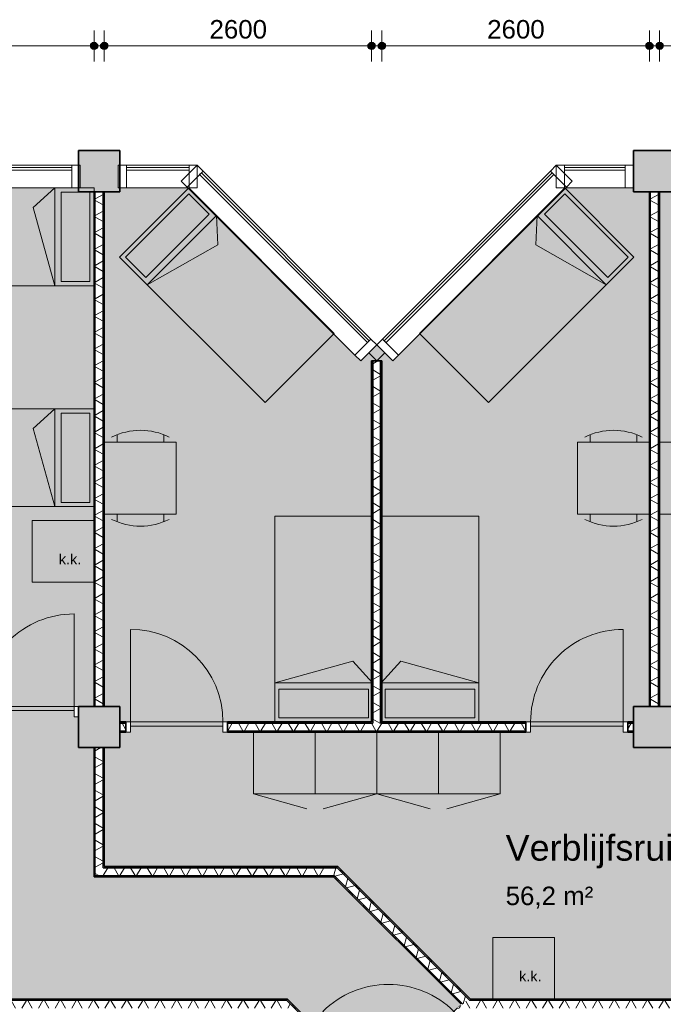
# Model space of a CAD drawing. Header units: millimetres. Extents: x 71235 to 117628, y -12665 to 42937.
# Tile 37 of 49: x 77275 to 83534, y 33365 to 42937. Entities that reach past the tile are written whole.
import ezdxf

# ---------------------------------------------------------------- set-up
doc = ezdxf.new("R2010")
doc.units = ezdxf.units.MM
doc.linetypes.add('Hidden', pattern=[4, 2, -2])
for name, color, linetype, lineweight in [('A-ANNO-DIMS', 211, 'Continuous', 9), ('A-ANNO-DIMS-100', 211, 'Continuous', 9), ('A-AREA-IDEN', 2, 'Continuous', 13), ('A-AREA-PATT', 32, 'Continuous', 9), ('A-DETL', 90, 'Continuous', 13), ('A-DOOR', 31, 'Continuous', 18), ('A-DOOR-FRAM', 31, 'Continuous', 13), ('A-FLOR', 192, 'Continuous', 18), ('A-GLAZ-CURT', 52, 'Continuous', 13), ('A-GLAZ-CWMG', 51, 'Continuous', 13), ('A-WALL', 113, 'Continuous', 18), ('A-WALL-PATT', 111, 'Continuous', 35), ('G-ANNO-TEXT', 231, 'Continuous', 9), ('I-WALL', 2, 'Continuous', 18), ('S-COLS', 52, 'Continuous', 18)]:
    doc.layers.add(name, color=color, linetype=linetype, lineweight=lineweight)
doc.styles.add('Arial', font='arial.ttf', dxfattribs={"height": 180})
doc.styles.add('Arial_1', font='arial.ttf', dxfattribs={"height": 250})
doc.styles.add('Arial_3', font='arial.ttf', dxfattribs={"height": 100})
doc.dimstyles.new('1_8mm', dxfattribs={"dimscale": 304.8, "dimtxt": 183.646692, "dimasz": 0.918635, "dimexe": 0.492126, "dimexo": 0.0625, "dimgap": 0.059055, "dimtad": 1, "dimdec": 0, "dimrnd": 5, "dimzin": 0, "dimdsep": 46, "dimtxsty": 'Arial', "dimblk1": 'DOTSMALL', "dimblk2": 'DOTSMALL', "dimsah": 1, "dimcen": 0.09, "dimdle": 0.590551, "dimazin": 0, "dimtfac": 1, "dimtdec": 4, "dimtix": 1, "dimtmove": 0, "dimatfit": 3, "dimfxl": 0.492126, "dimfxlon": 1, "dimtvp": 1, "dimtolj": 1, "dimtzin": 0, "dimlwd": 13, "dimlwe": 13, "dimarcsym": 2})
pattern_1 = [(45, (80896.78, 34035.15), (-141.42, 141.42), []), (45, (80908.09, 34023.83), (-141.42, 141.42), []), (45, (80919.4, 34012.52), (-141.42, 141.42), []), (45, (80930.72, 34001.2), (-141.42, 141.42), [])]
pattern_2 = [(180, (78097.61, 35232.75), (-2e-14, -200), []), (180, (78097.61, 35248.75), (-2e-14, -200), []), (180, (78097.61, 35264.75), (-2e-14, -200), []), (180, (78097.61, 35280.75), (-2e-14, -200), [])]
pattern_3 = [(90, (80745.55, 36010.43), (-200, -7e-13), []), (90, (80761.55, 36010.43), (-200, -7e-13), []), (90, (80777.55, 36010.43), (-200, -7e-13), []), (90, (80793.55, 36010.43), (-200, -7e-13), [])]
pattern_4 = [(0, (83398.49, 38762.6), (0, 200), []), (0, (83398.49, 38746.6), (0, 200), []), (0, (83398.49, 38730.6), (0, 200), []), (0, (83398.49, 38714.6), (0, 200), [])]
pattern_5 = [(180, (80797.55, 37865.09), (-2e-14, -200), []), (180, (80797.55, 37881.09), (-2e-14, -200), []), (180, (80797.55, 37897.09), (-2e-14, -200), []), (180, (80797.55, 37913.09), (-2e-14, -200), [])]
pattern_6 = [(90, (79212.23, 34605.08), (-200, -6e-13), []), (90, (79228.23, 34605.08), (-200, -6e-13), []), (90, (79244.23, 34605.08), (-200, -6e-13), []), (90, (79260.23, 34605.08), (-200, -6e-13), [])]
pattern_7 = [(0, (77997.61, 38762.6), (0, 200), []), (0, (77997.61, 38746.6), (0, 200), []), (0, (77997.61, 38730.6), (0, 200), []), (0, (77997.61, 38714.6), (0, 200), [])]

# ---------------------------------------------------------------- blocks, each defined once
blk = doc.blocks.new('System Panel - glas_offset-35-7506279-plot_00')
at = {"layer": 'A-GLAZ-CURT'}
for p, q in [((1639.5, -22.5), (-1639.5, -22.5)), ((-1639.5, -22.5), (-1639.5, -47.5)), ((-1639.5, -47.5), (1639.5, -47.5)), ((1639.5, -47.5), (1639.5, -22.5))]:
    blk.add_line(p, q, dxfattribs=at)
blk = doc.blocks.new('Rectangular Mullion - 80x220-7506278-plot_00')
at = {"layer": 'A-GLAZ-CWMG'}
for p, q in [((77782.6, 41521.3), (74503.7, 41521.3)), ((77782.6, 41301.3), (74503.7, 41301.3))]:
    blk.add_line(p, q, dxfattribs=at)
blk = doc.blocks.new('Rectangular Mullion - 80x220-7377676-plot_00')
at = {"layer": 'A-GLAZ-CWMG'}
for p, q in [((-80, 220), (0, 220)), ((-80, 0), (-80, 220)), ((0, 220), (0, 0)), ((0, 0), (-80, 0))]:
    blk.add_line(p, q, dxfattribs=at)
blk = doc.blocks.new('System Panel - glas_offset-35-7506422-plot_00')
at = {"layer": 'A-GLAZ-CURT'}
for p, q in [((304.5, -22.5), (-304.5, -22.5)), ((-304.5, -22.5), (-304.5, -47.5)), ((-304.5, -47.5), (304.5, -47.5)), ((304.5, -47.5), (304.5, -22.5))]:
    blk.add_line(p, q, dxfattribs=at)
blk = doc.blocks.new('Rectangular Mullion - 80x220-7506421-plot_00')
at = {"layer": 'A-GLAZ-CWMG'}
for p, q in [((78921.6, 41521.3), (78312.6, 41521.3)), ((78921.6, 41301.3), (78312.6, 41301.3))]:
    blk.add_line(p, q, dxfattribs=at)
blk = doc.blocks.new('Rectangular Mullion - 80x220-7377677-plot_00')
at = {"layer": 'A-GLAZ-CWMG'}
for p, q in [((0, 220), (-80, 220)), ((-80, 220), (-80, 0)), ((0, 0), (0, 220)), ((-80, 0), (0, 0))]:
    blk.add_line(p, q, dxfattribs=at)
blk = doc.blocks.new('System Panel - glas_offset-35-7506623-plot_00')
at = {"layer": 'A-GLAZ-CURT'}
for p, q in [((1154.5, -22.5), (-1154.5, -22.5)), ((-1154.5, -22.5), (-1154.5, -47.5)), ((-1154.5, -47.5), (1154.5, -47.5)), ((1154.5, -47.5), (1154.5, -22.5))]:
    blk.add_line(p, q, dxfattribs=at)
blk = doc.blocks.new('Rectangular Mullion - 80x220-7506622-plot_00')
at = {"layer": 'A-GLAZ-CWMG'}
for p, q in [((80690.9, 39832), (79058.2, 41464.7)), ((80535.3, 39676.4), (78902.6, 41309.1))]:
    blk.add_line(p, q, dxfattribs=at)
blk = doc.blocks.new('System Panel - glas_offset-35-7506728-plot_00')
at = {"layer": 'A-GLAZ-CURT'}
for p, q in [((1154.5, -22.5), (-1154.5, -22.5)), ((-1154.5, -22.5), (-1154.5, -47.5)), ((-1154.5, -47.5), (1154.5, -47.5)), ((1154.5, -47.5), (1154.5, -22.5))]:
    blk.add_line(p, q, dxfattribs=at)
blk = doc.blocks.new('Rectangular Mullion - 80x220-V1-plot_00')
at = {"layer": 'A-GLAZ-CWMG'}
for p, q in [((82436.7, 41464.7), (80804, 39832)), ((82592.3, 41309.1), (80959.6, 39676.4))]:
    blk.add_line(p, q, dxfattribs=at)
blk = doc.blocks.new('System Panel - glas_offset-35-7530013-plot_00')
at = {"layer": 'A-GLAZ-CURT'}
for p, q in [((295.1, -22.5), (-295.1, -22.5)), ((-295.1, -22.5), (-295.1, -47.5)), ((-295.1, -47.5), (295.1, -47.5)), ((295.1, -47.5), (295.1, -22.5))]:
    blk.add_line(p, q, dxfattribs=at)
blk = doc.blocks.new('Rectangular Mullion - 80x220-7530012-plot_00')
at = {"layer": 'A-GLAZ-CWMG'}
for p, q in [((83163.5, 41521.3), (82573.3, 41521.3)), ((83163.5, 41301.3), (82573.3, 41301.3))]:
    blk.add_line(p, q, dxfattribs=at)
blk = doc.blocks.new('300_28_ISR_kolom_vierkant_beton - 400x400-7529371-plot_00')
at = {"layer": 'S-COLS'}
blk.add_hatch(color=256, dxfattribs=at).paths.add_polyline_path([(200, -200), (200, 200), (-200, 200), (-200, -200)])
at = {"layer": 'S-COLS', "lineweight": 35}
for p, q in [((200, 200), (-200, 200)), ((-200, 200), (-200, -200)), ((200, -200), (200, 200)), ((-200, -200), (200, -200))]:
    blk.add_line(p, q, dxfattribs=at)
blk = doc.blocks.new('200_32_ISR_deur_binnen - dagmaat 0900x2300-7594412-plot_00')
at = {"layer": 'A-DOOR', "lineweight": 13}
blk.add_hatch(color=256, dxfattribs=at).paths.add_polyline_path([(450, 10), (450, 50), (-450, 50), (-450, 10), (-299.4, 10)])
for p, q in [((-450, 50), (-450, 950)), ((-450, 50), (450, 50)), ((-450, 50), (-450, 10)), ((450, 50), (-450, 50)), ((-450, 10), (450, 10)), ((450, 10), (450, 50))]:
    blk.add_line(p, q, dxfattribs=at)
at = {"layer": 'A-DOOR', "linetype": 'Hidden', "lineweight": 13}
blk.add_line((-450, 10), (450, 10), dxfattribs=at)
at = {"layer": 'A-DOOR', "lineweight": 13}
blk.add_arc((-450, 50), 900, 360, 90, dxfattribs=at)
at = {"layer": 'A-DOOR-FRAM'}
for p, q in [((-450, 50), (-495, 50)), ((-450, -50), (-450, 50)), ((495, 50), (450, 50)), ((450, 50), (450, -50)), ((-495, -50), (-450, -50)), ((450, -50), (495, -50))]:
    blk.add_line(p, q, dxfattribs=at)
blk = doc.blocks.new('200_32_ISR_deur_binnen - dagmaat 0900x2300-7594411-plot_00')
at = {"layer": 'A-DOOR', "lineweight": 13}
blk.add_hatch(color=256, dxfattribs=at).paths.add_polyline_path([(-450, -50), (450, -50), (450, -10), (-450, -10)])
at = {"layer": 'A-DOOR', "linetype": 'Hidden', "lineweight": 13}
blk.add_line((-450, -10), (450, -10), dxfattribs=at)
at = {"layer": 'A-DOOR', "lineweight": 13}
for p, q in [((-450, -10), (450, -10)), ((-450, -50), (-450, -10)), ((-450, -50), (-450, -950)), ((-450, -50), (450, -50)), ((450, -50), (-450, -50)), ((450, -10), (450, -50))]:
    blk.add_line(p, q, dxfattribs=at)
blk.add_arc((-450, -50), 900, 270, 0, dxfattribs=at)
at = {"layer": 'A-DOOR-FRAM'}
for p, q in [((-495, 50), (-450, 50)), ((-450, 50), (-450, -50)), ((450, -50), (450, 50)), ((450, 50), (495, 50)), ((-450, -50), (-495, -50)), ((495, -50), (450, -50))]:
    blk.add_line(p, q, dxfattribs=at)
blk = doc.blocks.new('200_32_ISR_deur_binnen - dagmaat 0900x2300-V45-plot_00')
at = {"layer": 'A-DOOR', "lineweight": 13}
blk.add_hatch(color=256, dxfattribs=at).paths.add_polyline_path([(-450, -10), (-450, -50), (450, -50), (450, -10), (118.6, -10)])
at = {"layer": 'A-DOOR', "linetype": 'Hidden', "lineweight": 13}
blk.add_line((-450, -10), (450, -10), dxfattribs=at)
at = {"layer": 'A-DOOR', "lineweight": 13}
for p, q in [((-450, -10), (450, -10)), ((-450, -50), (-450, -10)), ((-450, -50), (-450, -950)), ((-450, -50), (450, -50)), ((450, -50), (-450, -50)), ((450, -10), (450, -50))]:
    blk.add_line(p, q, dxfattribs=at)
blk.add_arc((-450, -50), 900, 270, 0, dxfattribs=at)
at = {"layer": 'A-DOOR-FRAM'}
for p, q in [((-494.4, 50), (-450, 50)), ((-450, 50), (-450, -50)), ((450, -50), (450, 50)), ((450, 50), (495, 50)), ((-450, -50), (-494.4, -50)), ((495, -50), (450, -50))]:
    blk.add_line(p, q, dxfattribs=at)
blk = doc.blocks.new('DIMBLOCK61-plot_00')
at = {"layer": 'A-ANNO-DIMS-100', "lineweight": 25}
h = blk.add_hatch(color=256, dxfattribs=at)
edge = h.paths.add_edge_path()
edge.add_arc((72810.7, 42682.2), 35, 0, 360)
h = blk.add_hatch(color=256, dxfattribs=at)
edge = h.paths.add_edge_path()
edge.add_arc((77997.6, 42682.2), 35, 0, 360)
at = {"layer": 'A-ANNO-DIMS-100', "lineweight": 13}
for p, q in [((72810.7, 42682.2), (72810.7, 42832.2)), ((77997.6, 42682.2), (77997.6, 42832.2)), ((72630.7, 42682.2), (78177.6, 42682.2)), ((72810.7, 42682.2), (72810.7, 42532.2)), ((77997.6, 42682.2), (77997.6, 42532.2))]:
    blk.add_line(p, q, dxfattribs=at)
at = {"layer": 'A-ANNO-DIMS-100', "lineweight": 25}
for centre in [(72810.7, 42682.2), (77997.6, 42682.2)]:
    blk.add_circle(centre, 35, dxfattribs=at)
at = {"layer": 'A-ANNO-DIMS-100', "color": 0, "lineweight": 13, "insert": (75127.3, 42933.9), "char_height": 180, "width": 664.518, "attachment_point": 1, "line_spacing_factor": 0.941778, "style": 'Arial'}
blk.add_mtext('5185', dxfattribs=at)
blk = doc.blocks.new('_DotSmall')
at = {"color": 0, "linetype": 'ByBlock', "const_width": 0.5}
blk.add_lwpolyline([(-0.0625, 0, 1), (0.0625, 0, 1)], format="xyb", close=True, dxfattribs=at)
blk = doc.blocks.new('DIMBLOCK62-plot_00')
at = {"layer": 'A-ANNO-DIMS-100', "lineweight": 25}
h = blk.add_hatch(color=256, dxfattribs=at)
edge = h.paths.add_edge_path()
edge.add_arc((78097.6, 42682.2), 35, 0, 360)
h = blk.add_hatch(color=256, dxfattribs=at)
edge = h.paths.add_edge_path()
edge.add_arc((80697.5, 42682.2), 35, 0, 360)
at = {"layer": 'A-ANNO-DIMS-100', "lineweight": 13}
for p, q in [((78097.6, 42682.2), (78097.6, 42832.2)), ((80697.5, 42682.2), (80697.5, 42832.2)), ((77917.6, 42682.2), (80877.5, 42682.2)), ((78097.6, 42682.2), (78097.6, 42532.2)), ((80697.5, 42682.2), (80697.5, 42532.2))]:
    blk.add_line(p, q, dxfattribs=at)
at = {"layer": 'A-ANNO-DIMS-100', "lineweight": 25}
for centre in [(78097.6, 42682.2), (80697.5, 42682.2)]:
    blk.add_circle(centre, 35, dxfattribs=at)
at = {"layer": 'A-ANNO-DIMS-100', "color": 0, "lineweight": 13, "insert": (79120.7, 42933.9), "char_height": 180, "width": 664.518, "attachment_point": 1, "line_spacing_factor": 0.941778, "style": 'Arial'}
blk.add_mtext('2600', dxfattribs=at)
blk = doc.blocks.new('DIMBLOCK63-plot_00')
at = {"layer": 'A-ANNO-DIMS-100', "lineweight": 25}
h = blk.add_hatch(color=256, dxfattribs=at)
edge = h.paths.add_edge_path()
edge.add_arc((80797.5, 42682.2), 35, 0, 360)
h = blk.add_hatch(color=256, dxfattribs=at)
edge = h.paths.add_edge_path()
edge.add_arc((83398.5, 42682.2), 35, 0, 360)
at = {"layer": 'A-ANNO-DIMS-100', "lineweight": 13}
for p, q in [((80797.5, 42682.2), (80797.5, 42832.2)), ((83398.5, 42682.2), (83398.5, 42832.2)), ((80617.5, 42682.2), (83578.5, 42682.2)), ((80797.5, 42682.2), (80797.5, 42532.2)), ((83398.5, 42682.2), (83398.5, 42532.2))]:
    blk.add_line(p, q, dxfattribs=at)
at = {"layer": 'A-ANNO-DIMS-100', "lineweight": 25}
for centre in [(80797.5, 42682.2), (83398.5, 42682.2)]:
    blk.add_circle(centre, 35, dxfattribs=at)
at = {"layer": 'A-ANNO-DIMS-100', "color": 0, "lineweight": 13, "insert": (81821.1, 42933.9), "char_height": 180, "width": 664.518, "attachment_point": 1, "line_spacing_factor": 0.941778, "style": 'Arial'}
blk.add_mtext('2600', dxfattribs=at)
blk = doc.blocks.new('DIMBLOCK64-plot_00')
at = {"layer": 'A-ANNO-DIMS-100', "lineweight": 25}
h = blk.add_hatch(color=256, dxfattribs=at)
edge = h.paths.add_edge_path()
edge.add_arc((83498.5, 42682.2), 35, 0, 360)
h = blk.add_hatch(color=256, dxfattribs=at)
edge = h.paths.add_edge_path()
edge.add_arc((86097.4, 42682.2), 35, 0, 360)
at = {"layer": 'A-ANNO-DIMS-100', "lineweight": 13}
for p, q in [((83498.5, 42682.2), (83498.5, 42832.2)), ((86097.4, 42682.2), (86097.4, 42832.2)), ((83318.5, 42682.2), (86277.4, 42682.2)), ((83498.5, 42682.2), (83498.5, 42532.2)), ((86097.4, 42682.2), (86097.4, 42532.2))]:
    blk.add_line(p, q, dxfattribs=at)
at = {"layer": 'A-ANNO-DIMS-100', "lineweight": 25}
for centre in [(83498.5, 42682.2), (86097.4, 42682.2)]:
    blk.add_circle(centre, 35, dxfattribs=at)
at = {"layer": 'A-ANNO-DIMS-100', "color": 0, "lineweight": 13, "insert": (84521.1, 42933.9), "char_height": 180, "width": 664.518, "attachment_point": 1, "line_spacing_factor": 0.941778, "style": 'Arial'}
blk.add_mtext('2600', dxfattribs=at)

msp = doc.modelspace()

# ---------------------------------------------------------------- hatches: boundary and pattern name
at = {"layer": 'A-AREA-PATT'}
h = msp.add_hatch(color=9, dxfattribs=at)
h.paths.add_polyline_path([(80747.4, 32545.9), (81566.7, 33365.2), (80326.8, 34605.1), (77997.6, 34605.1), (77997.6, 35860.4), (77847.6, 35860.4), (77847.6, 36160.4), (77803.2, 36160.4), (77803.2, 36220.4), (76903.2, 36220.4), (76903.2, 36160.4), (76838.8, 36160.4), (76838.8, 33415.2), (79878.1, 33415.2), (80709.9, 32583.4)])
h.paths.add_polyline_path([(80895.9, 32623.7), (81532.3, 33260.1), (81525.2, 33267.2), (80888.8, 32630.8), (80892.4, 32627.2)])
h.paths.add_polyline_path([(74335.9, 33365.2), (74491.5, 33365.2), (74492, 33415.2), (76738.8, 33415.2), (76738.8, 36160.4), (72844, 36160.4), (72844, 35860.4), (72810.7, 35860.4), (72810.7, 35201.5), (74491.5, 33520.8), (74336.4, 33365.7)])
h.paths.add_polyline_path([(73150.2, 36200.4), (73844, 36200.4), (73844, 36260.4), (77997.6, 36260.4), (77997.6, 41264.8), (77847.6, 41264.8), (77847.6, 41301.3), (74514.8, 41301.3), (72810.7, 39597.2), (72810.7, 36260.4), (72944, 36260.4), (72944, 36200.4), (72996, 36200.4)])
h = msp.add_hatch(color=9, dxfattribs=at)
h.paths.add_polyline_path([(85997.4, 33365.2), (85997.4, 33375.2), (85097.4, 33375.2), (85097.4, 33365.2), (85403.3, 33365.2)])
h.paths.add_polyline_path([(85403.3, 33415.2), (86097.4, 33415.2), (86097.4, 36010.4), (84643.5, 36010.4), (84643.5, 36070.4), (83743.5, 36070.4), (83743.5, 36010.4), (83643.5, 36010.4), (83643.5, 35860.4), (83243.5, 35860.4), (83243.5, 36010.4), (83143.5, 36010.4), (83143.5, 36070.4), (82243.5, 36070.4), (82243.5, 36010.4), (79251.6, 36010.4), (79251.6, 36070.4), (78351.6, 36070.4), (78351.6, 36010.4), (78247.6, 36010.4), (78247.6, 35860.4), (78097.6, 35860.4), (78097.6, 34705.1), (80368.3, 34705.1), (81658.1, 33415.2), (85097.4, 33415.2)])
h.paths.add_polyline_path([(82972.9, 36110.4), (83243.5, 36110.4), (83243.5, 36260.4), (83398.5, 36260.4), (83398.5, 41264.8), (83243.5, 41264.8), (83243.5, 41301.3), (82584.4, 41301.3), (80903, 39619.9), (80747.4, 39775.4), (80591.8, 39619.9), (78910.5, 41301.3), (78247.6, 41301.3), (78247.6, 41264.8), (78097.6, 41264.8), (78097.6, 36260.4), (78247.6, 36260.4), (78247.6, 36110.4), (80697.5, 36110.4), (80697.5, 39619.8), (80797.5, 39619.8), (80797.5, 36110.4), (82482.5, 36110.4)])
h.paths.add_polyline_path([(84669, 36110.4), (86097.4, 36110.4), (86097.4, 39619.8), (86147.4, 39619.8), (86147.4, 39775.3), (85991.9, 39619.8), (84310.3, 41301.3), (83643.5, 41301.3), (83643.5, 41264.8), (83498.5, 41264.8), (83498.5, 36260.4), (83643.5, 36260.4), (83643.5, 36110.4), (84643.5, 36110.4)])
at = {"layer": 'A-WALL-PATT', "lineweight": 9}
h = msp.add_hatch(dxfattribs=at)
h.set_pattern_fill('FP_244', color=256, angle=90, style=0, pattern_type=2)
h.set_pattern_definition(pattern_7)
h.paths.add_polyline_path([(78010.1, 36260.4), (78010.1, 41264.8), (77997.6, 41264.8), (77997.6, 36260.4)])
h = msp.add_hatch(dxfattribs=at)
h.set_pattern_fill('FP_245', color=256, angle=60, style=0, pattern_type=2)
h.set_pattern_definition([(330, (77997.61, 38762.6), (70, 121.2436), []), (30, (77997.61, 38762.6), (-70, 121.2436), [])])
h.paths.add_polyline_path([(78010.1, 36260.4), (78085.1, 36260.4), (78085.1, 41264.8), (78010.1, 41264.8), (78010.1, 37156.6)])
h = msp.add_hatch(dxfattribs=at)
h.set_pattern_fill('FP_244', color=256, angle=90, style=0, pattern_type=2)
h.set_pattern_definition(pattern_7)
h.paths.add_polyline_path([(78097.6, 36260.4), (78097.6, 41264.8), (78085.1, 41264.8), (78085.1, 36260.4)])
h = msp.add_hatch(dxfattribs=at)
h.set_pattern_fill('FP_234', color=256, angle=90, style=0, pattern_type=2)
h.set_pattern_definition(pattern_4)
h.paths.add_polyline_path([(83411, 36260.4), (83411, 41264.8), (83398.5, 41264.8), (83398.5, 36260.4)])
h = msp.add_hatch(dxfattribs=at)
h.set_pattern_fill('FP_235', color=256, angle=60, style=0, pattern_type=2)
h.set_pattern_definition([(330, (83398.49, 38762.6), (70, 121.2436), []), (30, (83398.49, 38762.6), (-70, 121.2436), [])])
h.paths.add_polyline_path([(83486, 36260.4), (83486, 41264.8), (83411, 41264.8), (83411, 36260.4)])
h = msp.add_hatch(dxfattribs=at)
h.set_pattern_fill('FP_234', color=256, angle=90, style=0, pattern_type=2)
h.set_pattern_definition(pattern_4)
h.paths.add_polyline_path([(83498.5, 36260.4), (83498.5, 41264.8), (83486, 41264.8), (83486, 36260.4)])
h = msp.add_hatch(dxfattribs=at)
h.set_pattern_fill('FP_240', color=256, angle=90, style=0, pattern_type=2)
h.set_pattern_definition(pattern_5)
h.paths.add_polyline_path([(80710, 36110.4), (80710, 39619.8), (80697.5, 39619.8), (80697.5, 36110.4)])
h = msp.add_hatch(dxfattribs=at)
h.set_pattern_fill('FP_241', color=256, angle=60, style=0, pattern_type=2)
h.set_pattern_definition([(150, (80797.55, 37865.09), (-70, -121.244), []), (210, (80797.55, 37865.09), (70, -121.244), [])])
h.paths.add_polyline_path([(80785, 36097.9), (80785, 39619.8), (80710, 39619.8), (80710, 36097.9)])
h = msp.add_hatch(dxfattribs=at)
h.set_pattern_fill('FP_240', color=256, angle=90, style=0, pattern_type=2)
h.set_pattern_definition(pattern_5)
h.paths.add_polyline_path([(80797.5, 36110.4), (80797.5, 39619.8), (80785, 39619.8), (80785, 36110.4)])
h = msp.add_hatch(dxfattribs=at)
h.set_pattern_fill('FP_228', color=256, angle=90, style=0, pattern_type=2)
h.set_pattern_definition(pattern_3)
h.paths.add_polyline_path([(83243.5, 36097.9), (83243.5, 36110.4), (83188.5, 36110.4), (83188.5, 36097.9)])
h.paths.add_polyline_path([(82198.5, 36097.9), (82198.5, 36110.4), (80785, 36110.4), (80785, 36097.9), (81319, 36097.9)])
h.paths.add_polyline_path([(80710, 36097.9), (80710, 36110.4), (79296.6, 36110.4), (79296.6, 36097.9)])
h.paths.add_polyline_path([(78247.6, 36097.9), (78306.6, 36097.9), (78306.6, 36110.4), (78247.6, 36110.4)])
h = msp.add_hatch(dxfattribs=at)
h.set_pattern_fill('FP_229', color=256, angle=60, style=0, pattern_type=2)
h.set_pattern_definition([(60, (80745.55, 36010.43), (-121.2436, 70), []), (120, (80745.55, 36010.43), (-121.2436, -70), [])])
h.paths.add_polyline_path([(83243.5, 36022.9), (83243.5, 36097.9), (83188.5, 36097.9), (83188.5, 36022.9)])
h.paths.add_polyline_path([(82198.5, 36022.9), (82198.5, 36097.9), (79296.6, 36097.9), (79296.6, 36022.9), (81319, 36022.9)])
h.paths.add_polyline_path([(78306.6, 36022.9), (78306.6, 36097.9), (78247.6, 36097.9), (78247.6, 36022.9)])
h = msp.add_hatch(dxfattribs=at)
h.set_pattern_fill('FP_228', color=256, angle=90, style=0, pattern_type=2)
h.set_pattern_definition(pattern_3)
h.paths.add_polyline_path([(83243.5, 36010.4), (83243.5, 36022.9), (83188.5, 36022.9), (83188.5, 36010.4)])
h.paths.add_polyline_path([(82198.5, 36010.4), (82198.5, 36022.9), (79296.6, 36022.9), (79296.6, 36010.4), (81319, 36010.4)])
h.paths.add_polyline_path([(78247.6, 36010.4), (78306.6, 36010.4), (78306.6, 36022.9), (78247.6, 36022.9)])
h = msp.add_hatch(dxfattribs=at)
h.set_pattern_fill('FP_226', color=256, angle=90, style=0, pattern_type=2)
h.set_pattern_definition(pattern_2)
h.paths.add_polyline_path([(78010.1, 34605.1), (78010.1, 35860.4), (77997.6, 35860.4), (77997.6, 34605.1)])
h = msp.add_hatch(dxfattribs=at)
h.set_pattern_fill('FP_227', color=256, angle=60, style=0, pattern_type=2)
h.set_pattern_definition([(150, (78097.61, 35232.76), (-70, -121.244), []), (210, (78097.61, 35232.76), (70, -121.244), [])])
h.paths.add_polyline_path([(78085.1, 34617.6), (78085.1, 35860.4), (78010.1, 35860.4), (78010.1, 34617.6)])
h = msp.add_hatch(dxfattribs=at)
h.set_pattern_fill('FP_226', color=256, angle=90, style=0, pattern_type=2)
h.set_pattern_definition(pattern_2)
h.paths.add_polyline_path([(78097.6, 34692.6), (78097.6, 35860.4), (78085.1, 35860.4), (78085.1, 34692.6)])
h = msp.add_hatch(dxfattribs=at)
h.set_pattern_fill('FP_243', color=256, angle=60, style=0, pattern_type=2)
h.set_pattern_definition([(60, (79212.23, 34605.08), (-121.244, 70), []), (120, (79212.23, 34605.08), (-121.244, -70), [])])
h.paths.add_polyline_path([(80314.3, 34617.6), (80332, 34617.6), (80257, 34692.6), (78085.1, 34692.6), (78085.1, 34617.6), (79276.8, 34617.6)])
h = msp.add_hatch(dxfattribs=at)
h.set_pattern_fill('FP_242', color=256, angle=90, style=0, pattern_type=2)
h.set_pattern_definition(pattern_6)
h.paths.add_polyline_path([(80257, 34692.6), (80363.1, 34692.6), (80350.6, 34705.1), (78097.6, 34705.1), (78097.6, 34692.6), (80239.3, 34692.6)])
h = msp.add_hatch(dxfattribs=at)
h.set_pattern_fill('FP_190', color=256, angle=60, style=0, pattern_type=2)
h.set_pattern_definition([(15, (80896.78, 34035.15), (-36.235, 135.23), []), (75, (80896.78, 34035.15), (-135.23, 36.235), [])])
h.paths.add_polyline_path([(81584.4, 33365.2), (81621.9, 33402.7), (81653, 33402.7), (80363.1, 34692.6), (80257, 34692.6), (81575.6, 33374)])
h = msp.add_hatch(dxfattribs=at)
h.set_pattern_fill('FP_189', color=256, angle=90, style=0, pattern_type=2)
h.set_pattern_definition(pattern_1)
h.paths.add_polyline_path([(81658.1, 33415.2), (80368.3, 34705.1), (80350.6, 34705.1), (81640.5, 33415.2)])
h = msp.add_hatch(dxfattribs=at)
h.set_pattern_fill('FP_242', color=256, angle=90, style=0, pattern_type=2)
h.set_pattern_definition(pattern_6)
h.paths.add_polyline_path([(80326.8, 34605.1), (80314.3, 34617.6), (78010.1, 34617.6), (78010.1, 34605.1), (79276.8, 34605.1)])
h = msp.add_hatch(dxfattribs=at)
h.set_pattern_fill('FP_189', color=256, angle=90, style=0, pattern_type=2)
h.set_pattern_definition(pattern_1)
h.paths.add_polyline_path([(81566.7, 33365.2), (81575.6, 33374), (80332, 34617.6), (80314.3, 34617.6), (81319, 33613)])
h = msp.add_hatch(dxfattribs=at)
h.set_pattern_fill('FP_70', color=256, angle=-270, style=0, pattern_type=2)
h.set_pattern_definition([(270, (77184.82, 33415.2), (200, 7e-13), []), (270, (77168.82, 33415.2), (200, 7e-13), []), (270, (77152.82, 33415.2), (200, 7e-13), []), (270, (77136.82, 33415.2), (200, 7e-13), [])])
h.paths.add_polyline_path([(79873, 33402.7), (79890.6, 33402.7), (79878.1, 33415.2), (76826.3, 33415.2), (76826.3, 33402.7), (79276.8, 33402.7)])
h.paths.add_polyline_path([(76751.3, 33402.7), (76751.3, 33415.2), (74491.5, 33415.2), (74491.5, 33402.7)])
h = msp.add_hatch(dxfattribs=at)
h.set_pattern_fill('FP_191', color=256, angle=-270, style=0, pattern_type=2)
h.set_pattern_definition([(270, (87907.21, 33415.2), (200, 7e-13), []), (270, (87891.21, 33415.2), (200, 7e-13), []), (270, (87875.21, 33415.2), (200, 7e-13), []), (270, (87859.21, 33415.2), (200, 7e-13), [])])
h.paths.add_polyline_path([(94197.7, 33402.7), (94197.7, 33415.2), (90435.2, 33415.2), (90435.2, 33402.7), (93572.1, 33402.7)])
h.paths.add_polyline_path([(90360.2, 33402.7), (90360.2, 33415.2), (87242.4, 33415.2), (87242.4, 33402.7), (89487.7, 33402.7)])
h.paths.add_polyline_path([(86252.4, 33402.7), (86252.4, 33415.2), (86184.9, 33415.2), (86184.9, 33402.7)])
h.paths.add_polyline_path([(86042.4, 33402.7), (86109.9, 33402.7), (86109.9, 33415.2), (86042.4, 33415.2)])
h.paths.add_polyline_path([(85052.4, 33402.7), (85052.4, 33415.2), (81640.5, 33415.2), (81653, 33402.7), (83361.1, 33402.7)])
h = msp.add_hatch(dxfattribs=at)
h.set_pattern_fill('FP_71', color=256, angle=-300, style=0, pattern_type=2)
h.set_pattern_definition([(240, (77184.82, 33415.21), (121.2436, -70), []), (300, (77184.82, 33415.21), (121.2436, 70), [])])
h.paths.add_polyline_path([(79841.9, 33327.7), (79948, 33327.7), (79873, 33402.7), (74491.5, 33402.7), (74491.5, 33327.7), (79276.8, 33327.7)])
h = msp.add_hatch(dxfattribs=at)
h.set_pattern_fill('FP_187', color=256, angle=-270, style=0, pattern_type=2)
h.set_pattern_definition([(225, (80387.78, 32905.56), (141.42, -141.42), []), (225, (80376.47, 32916.88), (141.42, -141.42), []), (225, (80365.15, 32928.2), (141.42, -141.42), []), (225, (80353.84, 32939.5), (141.42, -141.42), [])])
h.paths.add_polyline_path([(80747.4, 32528.2), (80756.3, 32537.1), (79890.6, 33402.7), (79873, 33402.7), (80455.5, 32820.1)])
h = msp.add_hatch(dxfattribs=at)
h.set_pattern_fill('FP_195', color=256, angle=90, style=0, pattern_type=2)
h.set_pattern_definition([(315, (81132.07, 32930.56), (141.42, 141.42), []), (315, (81120.76, 32919.25), (141.42, 141.42), []), (315, (81109.44, 32907.94), (141.42, 141.42), []), (315, (81098.13, 32896.62), (141.42, 141.42), [])])
h.paths.add_polyline_path([(80756.3, 32537.1), (80837.6, 32618.4), (80828.7, 32627.2), (80747.4, 32545.9)])
h.paths.add_polyline_path([(81537.6, 33318.4), (81584.4, 33365.2), (81575.6, 33374), (81528.8, 33327.3)])
h = msp.add_hatch(dxfattribs=at)
h.set_pattern_fill('FP_192', color=256, angle=-300, style=0, pattern_type=2)
h.set_pattern_definition([(240, (87907.21, 33415.21), (121.2436, -70), []), (300, (87907.21, 33415.21), (121.2436, 70), [])])
h.paths.add_polyline_path([(93572.1, 33327.7), (94210.2, 33327.7), (94210.2, 33402.7), (87242.4, 33402.7), (87242.4, 33327.7), (92585.2, 33327.7)])
h.paths.add_polyline_path([(86042.4, 33327.7), (86252.4, 33327.7), (86252.4, 33402.7), (86042.4, 33402.7)])
h.paths.add_polyline_path([(85052.4, 33327.7), (85052.4, 33402.7), (81621.9, 33402.7), (81546.9, 33327.7), (83361.1, 33327.7)])

# ---------------------------------------------------------------- linework, layer by layer
at = {"layer": 'A-DETL', "lineweight": 9}
for p, q in [((77997.6, 41301.3), (75997.6, 41301.3)), ((77617.6, 41301.3), (77405.8, 41110.6)), ((77617.6, 40351.3), (77617.6, 41301.3)), ((77677.6, 40391.3), (77677.6, 41261.3)), ((77677.6, 41261.3), (77957.6, 41261.3)), ((77957.6, 41261.3), (77957.6, 40391.3)), ((77997.6, 41301.3), (77997.6, 40351.3)), ((78918.5, 41301.3), (78246.7, 40629.5)), ((78918.5, 41301.3), (80332.7, 39887.1)), ((82576.6, 41301.3), (81162.4, 39887.1)), ((82576.6, 41301.3), (83248.4, 40629.5)), ((78918.5, 41244.7), (78303.3, 40629.5)), ((79116.5, 41046.7), (78918.5, 41244.7)), ((82378.6, 41046.7), (82576.6, 41244.7)), ((82576.6, 41244.7), (83191.8, 40629.5)), ((77405.8, 41110.6), (77617.6, 40351.3)), ((78501.3, 40431.5), (79116.5, 41046.7)), ((78515.4, 40360.8), (79187.2, 41032.6)), ((79187.2, 41032.6), (79202.1, 40748)), ((82307.9, 41032.6), (82293, 40748)), ((82979.7, 40360.8), (82307.9, 41032.6)), ((82993.8, 40431.5), (82378.6, 41046.7)), ((79202.1, 40748), (78515.4, 40360.8)), ((82293, 40748), (82979.7, 40360.8)), ((79660.9, 39215.3), (78246.7, 40629.5)), ((78303.3, 40629.5), (78501.3, 40431.5)), ((81834.2, 39215.3), (83248.4, 40629.5)), ((83191.8, 40629.5), (82993.8, 40431.5)), ((75997.6, 40351.3), (77997.6, 40351.3)), ((77957.6, 40391.3), (77677.6, 40391.3)), ((80332.7, 39887.1), (79660.9, 39215.3)), ((81162.4, 39887.1), (81834.2, 39215.3)), ((77997.6, 39153.1), (75997.6, 39153.1)), ((77617.6, 39153.1), (77405.8, 38962.4)), ((77617.6, 38203.1), (77617.6, 39153.1)), ((77997.6, 39153.1), (77997.6, 38203.1)), ((77677.6, 38243.1), (77677.6, 39113.1)), ((77677.6, 39113.1), (77957.6, 39113.1)), ((77957.6, 39113.1), (77957.6, 38243.1)), ((77405.8, 38962.4), (77617.6, 38203.1)), ((75997.6, 38203.1), (77997.6, 38203.1)), ((77957.6, 38243.1), (77677.6, 38243.1)), ((80705.6, 38110.4), (79755.6, 38110.4)), ((79755.6, 38110.4), (79755.6, 36110.4)), ((80705.6, 36110.4), (80705.6, 38110.4)), ((80789.5, 36110.4), (80789.5, 38110.4)), ((80789.5, 38110.4), (81739.5, 38110.4)), ((81739.5, 38110.4), (81739.5, 36110.4)), ((80514.9, 36702.2), (79755.6, 36490.4)), ((80705.6, 36490.4), (80514.9, 36702.2)), ((80789.5, 36490.4), (80980.2, 36702.2)), ((80980.2, 36702.2), (81739.5, 36490.4)), ((79755.6, 36490.4), (80705.6, 36490.4)), ((81739.5, 36490.4), (80789.5, 36490.4)), ((79795.6, 36150.4), (79795.6, 36430.4)), ((79795.6, 36430.4), (80665.6, 36430.4)), ((80665.6, 36430.4), (80665.6, 36150.4)), ((81699.5, 36430.4), (80829.5, 36430.4)), ((80829.5, 36430.4), (80829.5, 36150.4)), ((81699.5, 36150.4), (81699.5, 36430.4)), ((80705.6, 36110.4), (79755.6, 36110.4)), ((80665.6, 36150.4), (79795.6, 36150.4)), ((80789.5, 36110.4), (81739.5, 36110.4)), ((80829.5, 36150.4), (81699.5, 36150.4))]:
    msp.add_line(p, q, dxfattribs=at)
at = {"layer": 'A-DETL'}
for p, q in [((78222.4, 38902.7), (78222.4, 38829.4)), ((78674.9, 38902.7), (78674.9, 38829.4)), ((82823.3, 38902.7), (82823.3, 38829.4)), ((83275.8, 38902.7), (83275.8, 38829.4)), ((78097.6, 38829.4), (78097.6, 38129.4)), ((78797.6, 38829.4), (78097.6, 38829.4)), ((78797.6, 38129.4), (78797.6, 38829.4)), ((82698.5, 38829.4), (82698.5, 38129.4)), ((83398.5, 38829.4), (82698.5, 38829.4)), ((83398.5, 38129.4), (83398.5, 38829.4)), ((83498.5, 38829.4), (83498.5, 38129.4)), ((84198.5, 38829.4), (83498.5, 38829.4)), ((78097.6, 38129.4), (78797.6, 38129.4)), ((78222.4, 38056), (78222.4, 38129.4)), ((78674.9, 38056), (78674.9, 38129.4)), ((82698.5, 38129.4), (83398.5, 38129.4)), ((82823.3, 38056), (82823.3, 38129.4)), ((83275.8, 38056), (83275.8, 38129.4)), ((83498.5, 38129.4), (84198.5, 38129.4)), ((77397.6, 37469.6), (77397.6, 38069.6)), ((77397.6, 38069.6), (77997.6, 38069.6)), ((77997.6, 38069.6), (77997.6, 37469.6)), ((77997.6, 37469.6), (77397.6, 37469.6)), ((80147.5, 36010.4), (79547.5, 36010.4)), ((79547.5, 36010.4), (79547.5, 35410.4)), ((80747.5, 36010.4), (80147.5, 36010.4)), ((80147.5, 36010.4), (80147.5, 35410.4)), ((80747.5, 36010.4), (80747.5, 35410.4)), ((81347.5, 36010.4), (80747.5, 36010.4)), ((80747.5, 36010.4), (80747.5, 35410.4)), ((81947.5, 36010.4), (81347.5, 36010.4)), ((81347.5, 36010.4), (81347.5, 35410.4)), ((81947.5, 36010.4), (81947.5, 35410.4)), ((79547.5, 35410.4), (80147.5, 35410.4)), ((79547.5, 35410.4), (80067.7, 35265.3)), ((80147.5, 35410.4), (80747.5, 35410.4)), ((80747.5, 35410.4), (80227.4, 35265.3)), ((80747.5, 35410.4), (81347.5, 35410.4)), ((80747.5, 35410.4), (81267.7, 35265.3)), ((81347.5, 35410.4), (81947.5, 35410.4)), ((81947.5, 35410.4), (81427.4, 35265.3)), ((81874.5, 33415.2), (81874.5, 34015.2)), ((81874.5, 34015.2), (82474.5, 34015.2)), ((82474.5, 34015.2), (82474.5, 33415.2)), ((82474.5, 33415.2), (81874.5, 33415.2))]:
    msp.add_line(p, q, dxfattribs=at)
for centre, start, end in [((78448.7, 38319.5), 63.41048, 116.58952), ((83049.5, 38319.5), 63.41048, 116.58952), ((78448.7, 38639.3), 243.41048, 296.58952), ((83049.5, 38639.3), 243.41048, 296.58952)]:
    msp.add_arc(centre, 625.6, start, end, dxfattribs=at)
at = {"layer": 'A-FLOR'}
for p, q in [((80747.4, 39619.9), (80669.6, 39697.7)), ((80825.2, 39697.7), (80747.4, 39619.9))]:
    msp.add_line(p, q, dxfattribs=at)
at = {"layer": 'A-WALL', "lineweight": 25}
for p, q in [((78010.1, 36260.4), (78010.1, 41264.8)), ((78085.1, 36260.4), (78085.1, 41264.8)), ((83411, 36260.4), (83411, 41264.8)), ((83486, 36260.4), (83486, 41264.8)), ((80710, 39619.8), (80710, 36097.9)), ((80785, 36097.9), (80785, 39619.8)), ((78247.6, 36097.9), (78306.6, 36097.9)), ((79296.6, 36097.9), (80710, 36097.9)), ((80785, 36097.9), (82198.5, 36097.9)), ((83188.5, 36097.9), (83243.5, 36097.9)), ((78247.6, 36022.9), (78306.6, 36022.9)), ((79296.6, 36022.9), (82198.5, 36022.9)), ((83188.5, 36022.9), (83243.5, 36022.9)), ((78010.1, 34617.6), (78010.1, 35860.4)), ((78085.1, 34692.6), (78085.1, 35860.4)), ((78085.1, 34692.6), (80363.1, 34692.6)), ((80363.1, 34692.6), (81653, 33402.7)), ((78010.1, 34617.6), (80332, 34617.6)), ((80332, 34617.6), (81584.4, 33365.2)), ((79873, 33402.7), (76826.3, 33402.7)), ((80747.4, 32528.2), (79873, 33402.7)), ((85052.4, 33402.7), (81653, 33402.7))]:
    msp.add_line(p, q, dxfattribs=at)
at = {"layer": 'I-WALL', "lineweight": 35}
for p, q in [((77997.6, 41264.8), (77997.6, 36260.4)), ((78097.6, 41264.8), (77997.6, 41264.8)), ((78097.6, 36260.4), (78097.6, 41264.8)), ((83398.5, 41264.8), (83398.5, 36260.4)), ((83498.5, 41264.8), (83398.5, 41264.8)), ((83498.5, 36260.4), (83498.5, 41264.8)), ((80697.5, 39619.8), (80697.5, 36110.4)), ((80797.5, 39619.8), (80697.5, 39619.8)), ((80797.5, 36110.4), (80797.5, 39619.8)), ((77997.6, 36260.4), (78097.6, 36260.4)), ((83398.5, 36260.4), (83498.5, 36260.4)), ((78306.6, 36110.4), (78247.6, 36110.4)), ((78247.6, 36110.4), (78247.6, 36010.4)), ((78306.6, 36010.4), (78306.6, 36110.4)), ((80697.5, 36110.4), (79296.6, 36110.4)), ((79296.6, 36110.4), (79296.6, 36010.4)), ((82198.5, 36110.4), (80797.5, 36110.4)), ((82198.5, 36010.4), (82198.5, 36110.4)), ((83243.5, 36110.4), (83188.5, 36110.4)), ((83188.5, 36110.4), (83188.5, 36010.4)), ((83243.5, 36010.4), (83243.5, 36110.4)), ((78247.6, 36010.4), (78306.6, 36010.4)), ((79296.6, 36010.4), (82198.5, 36010.4)), ((83188.5, 36010.4), (83243.5, 36010.4)), ((77997.6, 35860.4), (77997.6, 34605.1)), ((78097.6, 35860.4), (77997.6, 35860.4)), ((78097.6, 34705.1), (78097.6, 35860.4)), ((80368.3, 34705.1), (78097.6, 34705.1)), ((81658.1, 33415.2), (80368.3, 34705.1)), ((77997.6, 34605.1), (80326.8, 34605.1)), ((80326.8, 34605.1), (81566.7, 33365.2)), ((79878.1, 33415.2), (76838.8, 33415.2)), ((80747.4, 32545.9), (79878.1, 33415.2)), ((85052.4, 33415.2), (81658.1, 33415.2))]:
    msp.add_line(p, q, dxfattribs=at)

# ---------------------------------------------------------------- block references
at = {"layer": 'A-DOOR-FRAM'}
for name, p, rotation in [('200_32_ISR_deur_binnen - dagmaat 0900x2300-V45-plot_00', (77353.2, 36210.4), 180), ('200_32_ISR_deur_binnen - dagmaat 0900x2300-7594411-plot_00', (82693.5, 36060.4), 180), ('200_32_ISR_deur_binnen - dagmaat 0900x2300-7594412-plot_00', (81214.1, 32941.9), 45)]:
    msp.add_blockref(name, p, dxfattribs=dict(at, rotation=rotation))
msp.add_blockref('200_32_ISR_deur_binnen - dagmaat 0900x2300-7594412-plot_00', (78801.6, 36060.4), dxfattribs=at)
at = {"layer": 'A-GLAZ-CURT'}
for name, p in [('System Panel - glas_offset-35-7506279-plot_00', (76143.1, 41521.3)), ('System Panel - glas_offset-35-7506422-plot_00', (78617.1, 41521.3)), ('System Panel - glas_offset-35-7530013-plot_00', (82868.4, 41521.3))]:
    msp.add_blockref(name, p, dxfattribs=at)
for name, p, rotation in [('System Panel - glas_offset-35-7506623-plot_00', (79874.5, 40648.4), 314.9999999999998), ('System Panel - glas_offset-35-7506728-plot_00', (81620.3, 40648.4), 45)]:
    msp.add_blockref(name, p, dxfattribs=dict(at, rotation=rotation))
at = {"layer": 'A-GLAZ-CWMG'}
for name in ['Rectangular Mullion - 80x220-7506278-plot_00', 'Rectangular Mullion - 80x220-7506421-plot_00', 'Rectangular Mullion - 80x220-7506622-plot_00', 'Rectangular Mullion - 80x220-V1-plot_00', 'Rectangular Mullion - 80x220-7530012-plot_00']:
    msp.add_blockref(name, (0, 0), dxfattribs=at)
at = {"layer": 'A-GLAZ-CWMG', "extrusion": (0, 0, -1)}
for p, rotation in [((-77862.6, 41521.3), 180), ((-79001.6, 41521.3), 180), ((-82493.3, 41521.3), 135), ((-83243.5, 41521.3), 180), ((-80747.4, 39775.4), 225.0000000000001)]:
    msp.add_blockref('Rectangular Mullion - 80x220-7377676-plot_00', p, dxfattribs=dict(at, rotation=rotation))
at = {"layer": 'A-GLAZ-CWMG'}
for p, rotation in [((78232.6, 41521.3), 180), ((79001.6, 41521.3), 134.9999999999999), ((82493.3, 41521.3), 180), ((80747.4, 39775.4), 225)]:
    msp.add_blockref('Rectangular Mullion - 80x220-7377677-plot_00', p, dxfattribs=dict(at, rotation=rotation))
at = {"layer": 'S-COLS'}
for p in [(78047.6, 41464.8), (83443.5, 41464.8), (78047.6, 36060.4), (83443.5, 36060.4)]:
    msp.add_blockref('300_28_ISR_kolom_vierkant_beton - 400x400-7529371-plot_00', p, dxfattribs=at)

# ---------------------------------------------------------------- texts
at = {"layer": 'A-AREA-IDEN', "lineweight": 9, "attachment_point": 1}
for s, insert, char_height, width, style in [('Verblijfsruimte', (82000.7, 35011.8), 250, 2677.636, 'Arial_1'), ('56,2 m²', (82000.7, 34509.5), 180, 1010.126, 'Arial')]:
    msp.add_mtext(s, dxfattribs=dict(at, insert=insert, char_height=char_height, width=width, style=style))
at = {"layer": 'G-ANNO-TEXT', "color": 7, "char_height": 100, "width": 256.54, "attachment_point": 1, "style": 'Arial_3'}
for insert in [(77655.5, 37742.2), (82132.3, 33687.9)]:
    msp.add_mtext('k.k.', dxfattribs=dict(at, insert=insert))

# ---------------------------------------------------------------- dimensions: what is measured, and where the dimension line sits
at = {"layer": 'A-ANNO-DIMS', "lineweight": 13}
for base, p1, p2, override, picture, middle in [((77997.6, 42682.2), (72810.7, 42532.2), (77997.6, 42532.2), {"dimpost": '<>', "dimfxl": 5186.88755}, 'DIMBLOCK61-plot_00', (75404.2, 42792.1)), ((80697.5, 42682.2), (78097.6, 42532.2), (80697.5, 42532.2), {"dimpost": '<>', "dimfxl": 2599.935352}, 'DIMBLOCK62-plot_00', (79397.6, 42792.1)), ((83398.5, 42682.2), (80797.5, 42532.2), (83398.5, 42532.2), {"dimpost": '<>', "dimfxl": 2600.936828}, 'DIMBLOCK63-plot_00', (82098, 42792.1)), ((86097.4, 42682.2), (83498.5, 42532.2), (86097.4, 42532.2), {"dimpost": '<>', "dimfxl": 2598.945617}, 'DIMBLOCK64-plot_00', (84798, 42792.1))]:
    dim = msp.add_linear_dim(base=base, p1=p1, p2=p2, dimstyle='1_8mm', override=override, dxfattribs=at)
    dim.commit()
    dim.dimension.update_dxf_attribs({"geometry": picture, "text_midpoint": middle})

doc.saveas('drawing.dxf')
